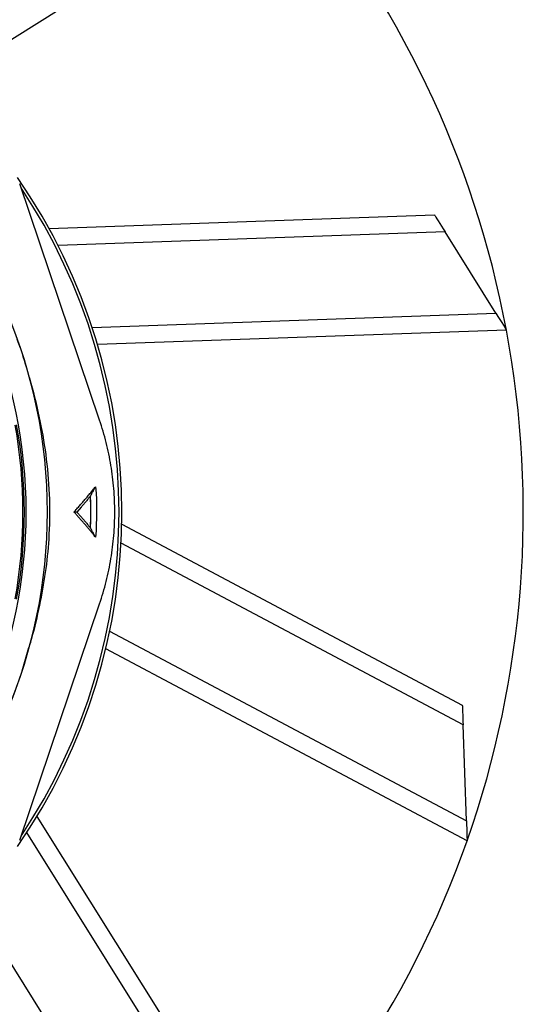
# Model space of a CAD drawing. Header units: millimetres. Extents: x 1168 to 1858, y 1039 to 1901.
# Tile 8 of 9: x 1683 to 1858, y 1385 to 1728. Entities that reach past the tile are written whole.
import ezdxf

# ---------------------------------------------------------------- set-up
doc = ezdxf.new("R2010")
doc.units = ezdxf.units.MM

msp = doc.modelspace()

# ---------------------------------------------------------------- linework, layer by layer
at = {"color": 7, "linetype": 'Continuous', "lineweight": 25}
for p, q in [((1775.43, 1780.76), (1657.95, 1707.27)), ((1710.68, 1588.32), (1682.81, 1670.69)), ((1693.07, 1655.08), (1827.47, 1659.84)), ((1848.9, 1625.57), (1831.15, 1653.96)), ((1852.58, 1619.7), (1709.97, 1614.65)), ((1681.82, 1616.54), (1682.97, 1613.47)), ((1707.5, 1561.86), (1707.46, 1561.78)), ((1704.24, 1557.93), (1702.78, 1556.26)), ((1702.78, 1556.26), (1704.24, 1554.59)), ((1718.42, 1552.03), (1837.19, 1488.96)), ((1707.46, 1550.74), (1707.5, 1550.66)), ((1682.81, 1441.83), (1710.68, 1524.21)), ((1685.94, 1508.84), (1683.53, 1500.75)), ((1838.86, 1441.64), (1712.84, 1508.57)), ((1838.62, 1448.57), (1837.43, 1482.03)), ((1688.84, 1450.12), (1760.16, 1336.11))]:
    msp.add_line(p, q, dxfattribs=at)
at = {"color": 1, "linetype": 'Continuous', "lineweight": 25}
for p, q in [((1831.15, 1653.96), (1696.19, 1649.19)), ((1708.11, 1620.59), (1848.9, 1625.57)), ((1837.43, 1482.03), (1718.17, 1545.37)), ((1714.19, 1514.65), (1838.62, 1448.57)), ((1756.92, 1329.99), (1685.3, 1444.47)), ((1668.7, 1416.33), (1741.21, 1300.42))]:
    msp.add_line(p, q, dxfattribs=at)
at = {"color": 7, "linetype": 'Continuous', "lineweight": 25, "flags": 128}
for points in [[(1827.47, 1659.84), (1827.53, 1659.75), (1827.69, 1659.48), (1827.96, 1659.05), (1828.33, 1658.46), (1828.78, 1657.74), (1829.31, 1656.9), (1829.89, 1655.97), (1830.51, 1654.98), (1831.15, 1653.96)], [(1848.9, 1625.57), (1849.62, 1624.43), (1850.31, 1623.33), (1850.95, 1622.31), (1851.5, 1621.42), (1851.96, 1620.69), (1852.3, 1620.15), (1852.51, 1619.81), (1852.58, 1619.7)], [(1837.19, 1488.96), (1837.19, 1488.85), (1837.2, 1488.54), (1837.22, 1488.03), (1837.25, 1487.34), (1837.28, 1486.48), (1837.31, 1485.49), (1837.35, 1484.4), (1837.39, 1483.23), (1837.43, 1482.03)], [(1838.62, 1448.57), (1838.67, 1447.22), (1838.71, 1445.92), (1838.76, 1444.72), (1838.79, 1443.67), (1838.82, 1442.81), (1838.85, 1442.17), (1838.86, 1441.78), (1838.86, 1441.64)]]:
    msp.add_lwpolyline(points, dxfattribs=at)
at = {"color": 7, "linetype": 'Continuous', "lineweight": 25}
for radius in [178.9, 171.5]:
    msp.add_circle((1513.46, 1556.26), radius, dxfattribs=at)
for radius, start, end in [(345, 10.5958, 40.5958), (205, 325.3381, 34.6619), (204, 326.351, 33.649), (345, 340.5958, 10.5958), (170.5, 349.7742, 10.2258), (171, 349.7742, 10.2258), (345, 310.5958, 340.5958)]:
    msp.add_arc((1513.46, 1556.26), radius, start, end, dxfattribs=at)
for points, knots in [([(1683.51, 1611.84), (1684.61, 1608.32), (1687.05, 1600.47), (1690.02, 1588.06), (1692.33, 1574.53), (1693.36, 1560.72), (1693.15, 1547.52), (1691.87, 1535.14), (1689.75, 1523.59), (1687.81, 1515.03), (1686.4, 1510.37), (1686.14, 1509.49)], [0, 0, 0, 0, 0.106341, 0.236866, 0.36733, 0.501332, 0.635333, 0.747431, 0.859559, 0.973571, 1, 1, 1, 1]), ([(1710.68, 1524.21), (1711.56, 1526.81), (1712.33, 1529.42), (1713.64, 1534.69), (1714.19, 1537.34), (1715.07, 1542.68), (1715.4, 1545.37), (1715.85, 1550.77), (1715.96, 1553.49), (1715.96, 1557.6), (1715.93, 1558.97), (1715.82, 1561.7), (1715.74, 1563.06), (1715.41, 1567.13), (1715.07, 1569.82), (1714.19, 1575.17), (1713.65, 1577.83), (1712.33, 1583.1), (1711.56, 1585.72), (1710.68, 1588.32)], [0, 0, 0, 0, 0.125, 0.125, 0.25, 0.25, 0.375, 0.375, 0.5, 0.5, 0.5625, 0.5625, 0.625, 0.625, 0.75, 0.75, 0.875, 0.875, 1, 1, 1, 1]), ([(1701.75, 1556.26), (1702.09, 1556.64), (1702.77, 1557.4), (1703.79, 1558.56), (1704.81, 1559.72), (1705.82, 1560.9), (1706.83, 1562.09), (1707.84, 1563.29), (1708.5, 1564.1), (1708.84, 1564.51)], [0, 0, 0, 0, 0.138487, 0.27844, 0.419854, 0.562723, 0.707041, 0.852802, 1, 1, 1, 1]), ([(1707.5, 1561.86), (1707.7, 1562.22), (1708.1, 1562.93), (1708.69, 1563.99), (1709.08, 1564.7), (1709.28, 1565.05)], [0, 0, 0, 0, 0.334773, 0.668102, 1, 1, 1, 1]), ([(1707.46, 1561.78), (1707.2, 1561.46), (1706.67, 1560.81), (1705.86, 1559.84), (1705.06, 1558.88), (1704.51, 1558.25), (1704.24, 1557.93)], [0, 0, 0, 0, 0.252962, 0.503953, 0.752968, 1, 1, 1, 1]), ([(1707.5, 1550.67), (1707.52, 1551), (1707.55, 1551.68), (1707.59, 1552.7), (1707.62, 1553.72), (1707.64, 1554.74), (1707.65, 1555.75), (1707.65, 1556.77), (1707.64, 1557.79), (1707.62, 1558.81), (1707.59, 1559.82), (1707.55, 1560.84), (1707.52, 1561.52), (1707.5, 1561.86)], [0, 0, 0, 0, 0.0909707, 0.1819042, 0.2728086, 0.3636925, 0.4545639, 0.5454314, 0.6363032, 0.7271876, 0.818093, 0.9090277, 1, 1, 1, 1]), ([(1708.84, 1548.02), (1708.58, 1548.33), (1708.06, 1548.96), (1707.28, 1549.9), (1706.49, 1550.83), (1705.71, 1551.76), (1704.92, 1552.67), (1704.13, 1553.58), (1703.34, 1554.48), (1702.54, 1555.37), (1702.01, 1555.97), (1701.75, 1556.26)], [0, 0, 0, 0, 0.114611, 0.228354, 0.341225, 0.453223, 0.564343, 0.674583, 0.783941, 0.892415, 1, 1, 1, 1]), ([(1704.24, 1554.59), (1704.51, 1554.28), (1705.06, 1553.64), (1705.86, 1552.68), (1706.67, 1551.71), (1707.2, 1551.07), (1707.46, 1550.74)], [0, 0, 0, 0, 0.2470333, 0.4960488, 0.7470399, 1, 1, 1, 1]), ([(1709.27, 1547.48), (1709.08, 1547.83), (1708.69, 1548.53), (1708.1, 1549.6), (1707.7, 1550.31), (1707.5, 1550.67)], [0, 0, 0, 0, 0.331914, 0.665242, 1, 1, 1, 1]), ([(1682.97, 1499.04), (1681.34, 1494.2), (1676.87, 1482.33), (1668.13, 1464.07), (1660.24, 1451.23), (1656, 1445.06)], [0.53905137, 0.53905137, 0.53905137, 0.53905137, 0.55260143, 0.57262549, 0.59264955, 0.59264955, 0.59264955, 0.59264955])]:
    msp.add_open_spline(points, degree=3, knots=knots, dxfattribs=at)
for points in [[(1708.84, 1564.51), (1708.98, 1564.69), (1709.13, 1564.87), (1709.28, 1565.05)], [(1709.28, 1565.05), (1709.75, 1559.21), (1709.75, 1553.32), (1709.27, 1547.48)], [(1707.46, 1550.74), (1707.65, 1554.42), (1707.65, 1558.1), (1707.46, 1561.78)], [(1702.78, 1556.26), (1702.45, 1556.25), (1702.1, 1556.25), (1701.75, 1556.26)], [(1709.27, 1547.48), (1709.13, 1547.66), (1708.98, 1547.84), (1708.84, 1548.02)]]:
    msp.add_open_spline(points, degree=3, dxfattribs=at)

doc.saveas('drawing.dxf')
